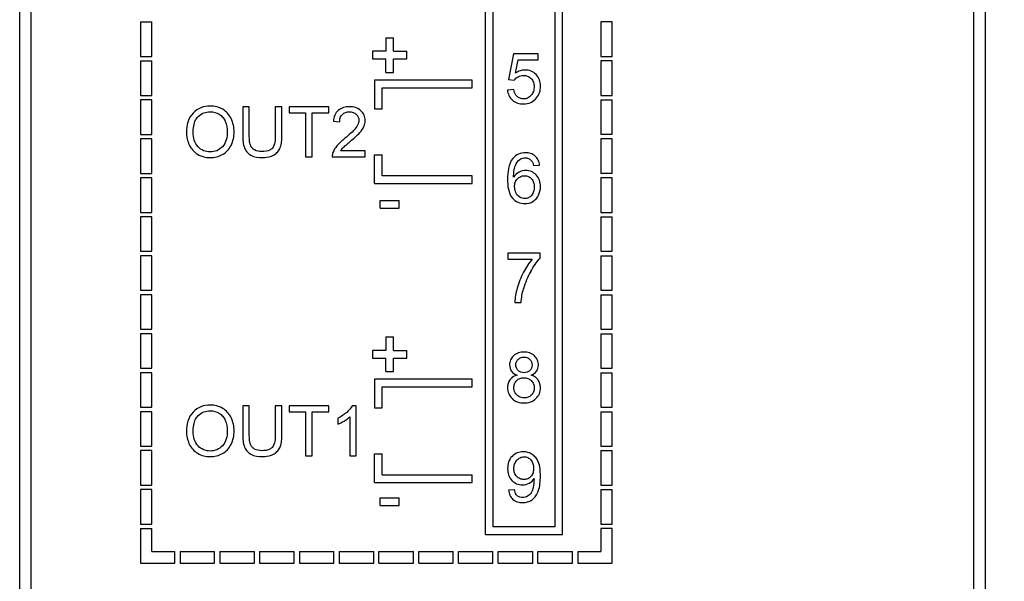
# Model space of a CAD drawing. Header units: millimetres. Extents: x 0 to 559, y 0 to 432.
# Tile 4 of 28: x 132 to 158, y 105 to 119. Entities that reach past the tile are written whole.
import ezdxf

# ---------------------------------------------------------------- set-up
doc = ezdxf.new("R2010")
doc.units = ezdxf.units.MM
doc.header["$LTSCALE"] = 2
doc.layers.add('DIMENSIONS', color=140, linetype='Continuous', lineweight=25)
doc.styles.add('SLDTEXTSTYLE0', font='TXT', dxfattribs={"width": 0.7})
doc.dimstyles.new('SLDDIMSTYLE1', dxfattribs={"dimtxt": 4.316016, "dimasz": 6.604, "dimexe": 0, "dimexo": 0.0625, "dimgap": 1.079004, "dimtad": 0, "dimtih": 1, "dimtoh": 1, "dimrnd": 1e-09, "dimzin": 12, "dimdsep": 46, "dimtxsty": 'SLDTEXTSTYLE0', "dimsah": 1, "dimcen": 0.09, "dimadec": 0, "dimazin": 3, "dimtfac": 1, "dimtofl": 0, "dimtmove": 0, "dimatfit": 3, "dimfxl": 0, "dimfrac": 2, "dimtolj": 1, "dimtzin": 12, "dimarcsym": 0})

# ---------------------------------------------------------------- blocks, each defined once
blk = doc.blocks.new('_D_1')
at = {"layer": 'DIMENSIONS'}
for p, q in [((159.013, 188.062), (179.913, 188.062)), ((173.563, 188.062), (173.563, 144.938)), ((167.15, 137.112), (165.701, 137.112)), ((165.701, 137.112), (165.701, 130.253)), ((179.976, 137.112), (181.425, 137.112)), ((181.425, 137.112), (181.425, 130.253)), ((165.701, 130.253), (167.15, 130.253)), ((181.425, 130.253), (179.976, 130.253)), ((173.563, 86.162), (173.563, 129.286)), ((156.163, 86.162), (179.913, 86.162))]:
    blk.add_line(p, q, dxfattribs=at)
for points in [[(173.563, 188.062), (172.547, 181.458), (174.579, 181.458)], [(173.563, 86.162), (174.579, 92.766), (172.547, 92.766)]]:
    blk.add_solid(points, dxfattribs=at)
at = {"layer": 'DIMENSIONS', "char_height": 4.2333, "attachment_point": 1, "style": 'SLDTEXTSTYLE0'}
for s, insert in [('101.9', (165.355, 143.535)), ('4.01', (167.15, 135.71))]:
    blk.add_mtext(s, dxfattribs=dict(at, insert=insert))

msp = doc.modelspace()

# ---------------------------------------------------------------- linework, layer by layer
for p, q in [((132.353, 95.063), (132.353, 185.066)), ((156.923, 95.063), (156.923, 185.066)), ((157.223, 95.313), (157.223, 184.816)), ((132.053, 96.079), (132.053, 182.59)), ((144.198, 105.813), (144.198, 129.613)), ((146.198, 105.813), (146.198, 129.613)), ((144.398, 106.013), (144.398, 129.413)), ((145.998, 129.413), (145.998, 106.013)), ((135.198, 119.18), (135.198, 118.28)), ((135.198, 119.18), (135.498, 119.18)), ((135.498, 118.28), (135.498, 119.18)), ((147.198, 119.18), (147.198, 118.28)), ((147.498, 119.18), (147.198, 119.18)), ((147.498, 118.28), (147.498, 119.18)), ((141.598, 118.763), (141.598, 118.413)), ((141.598, 118.763), (141.798, 118.763)), ((141.798, 118.413), (141.798, 118.763)), ((141.248, 118.413), (141.248, 118.213)), ((141.598, 118.413), (141.248, 118.413)), ((141.798, 118.413), (142.148, 118.413)), ((142.148, 118.213), (142.148, 118.413)), ((144.922, 118.346), (144.796, 117.678)), ((145.568, 118.346), (144.922, 118.346)), ((145.568, 118.193), (145.568, 118.346)), ((135.198, 118.28), (135.498, 118.28)), ((135.198, 118.163), (135.198, 117.263)), ((135.198, 118.163), (135.498, 118.163)), ((135.498, 117.263), (135.498, 118.163)), ((141.248, 118.213), (141.598, 118.213)), ((141.598, 117.863), (141.598, 118.213)), ((141.798, 117.863), (141.798, 118.213)), ((141.798, 118.213), (142.148, 118.213)), ((144.979, 117.844), (145.049, 118.193)), ((145.049, 118.193), (145.568, 118.193)), ((147.198, 118.28), (147.498, 118.28)), ((147.198, 118.163), (147.198, 117.263)), ((147.498, 118.163), (147.198, 118.163)), ((147.498, 117.263), (147.498, 118.163)), ((141.598, 117.863), (141.798, 117.863)), ((141.298, 117.663), (141.298, 116.913)), ((143.848, 117.663), (141.298, 117.663)), ((143.848, 117.463), (143.848, 117.663)), ((144.796, 117.678), (144.946, 117.658)), ((141.498, 116.913), (141.498, 117.463)), ((141.498, 117.463), (143.848, 117.463)), ((144.935, 117.418), (144.767, 117.404)), ((135.198, 117.263), (135.498, 117.263)), ((135.198, 117.147), (135.198, 116.247)), ((135.498, 117.147), (135.198, 117.147)), ((135.498, 116.247), (135.498, 117.147)), ((147.198, 117.263), (147.498, 117.263)), ((147.198, 117.147), (147.198, 116.247)), ((147.198, 117.147), (147.498, 117.147)), ((147.498, 116.247), (147.498, 117.147)), ((137.866, 116.963), (137.866, 116.212)), ((138.038, 116.963), (137.866, 116.963)), ((138.038, 116.213), (138.038, 116.963)), ((138.716, 116.963), (138.716, 116.213)), ((138.888, 116.963), (138.716, 116.963)), ((138.888, 116.212), (138.888, 116.963)), ((140.108, 116.963), (139.077, 116.963)), ((139.077, 116.963), (139.077, 116.81)), ((139.077, 116.81), (139.506, 116.81)), ((139.506, 116.81), (139.506, 115.663)), ((139.678, 116.81), (140.108, 116.81)), ((139.678, 115.663), (139.678, 116.81)), ((140.108, 116.81), (140.108, 116.963)), ((141.298, 116.913), (141.498, 116.913)), ((140.229, 116.593), (140.393, 116.576)), ((135.198, 116.247), (135.498, 116.247)), ((135.198, 116.13), (135.198, 115.23)), ((135.498, 116.13), (135.198, 116.13)), ((135.498, 115.23), (135.498, 116.13)), ((147.498, 116.247), (147.198, 116.247)), ((147.198, 116.13), (147.198, 115.23)), ((147.498, 116.13), (147.198, 116.13)), ((147.498, 115.23), (147.498, 116.13)), ((141.058, 115.817), (140.421, 115.817)), ((141.058, 115.663), (141.058, 115.817)), ((139.506, 115.663), (139.678, 115.663)), ((140.199, 115.663), (141.058, 115.663)), ((141.298, 114.963), (141.298, 115.713)), ((141.298, 115.713), (141.498, 115.713)), ((141.498, 115.163), (141.498, 115.713)), ((135.198, 115.23), (135.498, 115.23)), ((145.446, 115.433), (145.605, 115.445)), ((147.498, 115.23), (147.198, 115.23)), ((135.198, 115.113), (135.198, 114.213)), ((135.498, 115.113), (135.198, 115.113)), ((135.498, 114.213), (135.498, 115.113)), ((143.848, 115.163), (141.498, 115.163)), ((143.848, 114.963), (143.848, 115.163)), ((147.198, 115.113), (147.198, 114.213)), ((147.498, 115.113), (147.198, 115.113)), ((147.498, 114.213), (147.498, 115.113)), ((141.298, 114.963), (143.848, 114.963)), ((141.448, 114.319), (141.448, 114.519)), ((141.448, 114.519), (141.948, 114.519)), ((141.948, 114.319), (141.948, 114.519)), ((135.198, 114.213), (135.498, 114.213)), ((141.448, 114.319), (141.948, 114.319)), ((147.198, 114.213), (147.498, 114.213)), ((135.498, 114.097), (135.198, 114.097)), ((135.198, 114.097), (135.198, 113.197)), ((135.498, 113.197), (135.498, 114.097)), ((147.198, 114.097), (147.198, 113.197)), ((147.198, 114.097), (147.498, 114.097)), ((147.498, 113.197), (147.498, 114.097)), ((135.198, 113.197), (135.498, 113.197)), ((147.198, 113.197), (147.498, 113.197)), ((135.198, 113.08), (135.198, 112.18)), ((135.498, 113.08), (135.198, 113.08)), ((135.498, 112.18), (135.498, 113.08)), ((144.778, 113.147), (144.778, 112.993)), ((145.619, 113.147), (144.778, 113.147)), ((144.778, 112.993), (145.414, 112.993)), ((145.619, 113.022), (145.619, 113.147)), ((147.198, 113.08), (147.198, 112.18)), ((147.198, 113.08), (147.498, 113.08)), ((147.498, 112.18), (147.498, 113.08)), ((135.198, 112.18), (135.498, 112.18)), ((147.198, 112.18), (147.498, 112.18)), ((135.198, 112.063), (135.198, 111.163)), ((135.498, 112.063), (135.198, 112.063)), ((135.498, 111.163), (135.498, 112.063)), ((147.198, 112.063), (147.198, 111.163)), ((147.198, 112.063), (147.498, 112.063)), ((147.498, 111.163), (147.498, 112.063)), ((144.959, 111.863), (145.124, 111.863)), ((135.198, 111.163), (135.498, 111.163)), ((147.198, 111.163), (147.498, 111.163)), ((135.198, 111.047), (135.198, 110.147)), ((135.498, 111.047), (135.198, 111.047)), ((135.498, 110.147), (135.498, 111.047)), ((141.598, 110.963), (141.598, 110.613)), ((141.598, 110.963), (141.798, 110.963)), ((141.798, 110.613), (141.798, 110.963)), ((147.198, 111.047), (147.498, 111.047)), ((147.198, 111.047), (147.198, 110.147)), ((147.498, 110.147), (147.498, 111.047)), ((141.598, 110.613), (141.248, 110.613)), ((141.248, 110.613), (141.248, 110.413)), ((141.798, 110.613), (142.148, 110.613)), ((142.148, 110.413), (142.148, 110.613)), ((141.248, 110.413), (141.598, 110.413)), ((141.598, 110.063), (141.598, 110.413)), ((141.798, 110.413), (142.148, 110.413)), ((141.798, 110.063), (141.798, 110.413)), ((135.198, 110.147), (135.498, 110.147)), ((147.198, 110.147), (147.498, 110.147)), ((135.498, 110.03), (135.198, 110.03)), ((135.198, 110.03), (135.198, 109.13)), ((135.498, 109.13), (135.498, 110.03)), ((141.298, 109.863), (141.298, 109.113)), ((143.848, 109.863), (141.298, 109.863)), ((141.598, 110.063), (141.798, 110.063)), ((143.848, 109.663), (143.848, 109.863)), ((147.198, 110.03), (147.198, 109.13)), ((147.198, 110.03), (147.498, 110.03)), ((147.498, 109.13), (147.498, 110.03)), ((141.498, 109.113), (141.498, 109.663)), ((141.498, 109.663), (143.848, 109.663)), ((135.198, 109.13), (135.498, 109.13)), ((137.866, 109.163), (137.866, 108.412)), ((138.038, 109.163), (137.866, 109.163)), ((138.038, 108.413), (138.038, 109.163)), ((138.716, 109.163), (138.716, 108.413)), ((138.888, 109.163), (138.716, 109.163)), ((138.888, 108.412), (138.888, 109.163)), ((140.108, 109.163), (139.077, 109.163)), ((139.077, 109.163), (139.077, 109.01)), ((140.108, 109.01), (140.108, 109.163)), ((140.821, 109.169), (140.718, 109.169)), ((140.821, 107.863), (140.821, 109.169)), ((141.298, 109.113), (141.498, 109.113)), ((147.198, 109.13), (147.498, 109.13)), ((135.498, 109.013), (135.198, 109.013)), ((135.198, 109.013), (135.198, 108.113)), ((135.498, 108.113), (135.498, 109.013)), ((139.077, 109.01), (139.506, 109.01)), ((139.506, 109.01), (139.506, 107.863)), ((139.678, 107.863), (139.678, 109.01)), ((139.678, 109.01), (140.108, 109.01)), ((140.342, 108.842), (140.342, 108.688)), ((140.661, 108.881), (140.661, 107.863)), ((147.198, 109.013), (147.498, 109.013)), ((147.198, 109.013), (147.198, 108.113)), ((147.498, 108.113), (147.498, 109.013)), ((135.198, 108.113), (135.498, 108.113)), ((147.198, 108.113), (147.498, 108.113)), ((135.198, 107.997), (135.198, 107.097)), ((135.498, 107.997), (135.198, 107.997)), ((135.498, 107.097), (135.498, 107.997)), ((139.506, 107.863), (139.678, 107.863)), ((140.661, 107.863), (140.821, 107.863)), ((141.298, 107.163), (141.298, 107.913)), ((141.298, 107.913), (141.498, 107.913)), ((141.498, 107.363), (141.498, 107.913)), ((147.198, 107.997), (147.198, 107.097)), ((147.198, 107.997), (147.498, 107.997)), ((147.498, 107.097), (147.498, 107.997)), ((141.498, 107.363), (143.848, 107.363)), ((143.848, 107.163), (143.848, 107.363)), ((145.466, 107.275), (145.467, 107.243)), ((135.198, 107.097), (135.498, 107.097)), ((141.298, 107.163), (143.848, 107.163)), ((147.198, 107.097), (147.498, 107.097)), ((135.198, 106.98), (135.198, 106.08)), ((135.498, 106.98), (135.198, 106.98)), ((135.498, 106.08), (135.498, 106.98)), ((141.448, 106.563), (141.448, 106.763)), ((141.448, 106.763), (141.948, 106.763)), ((141.948, 106.563), (141.948, 106.763)), ((144.948, 106.978), (144.795, 106.964)), ((147.198, 106.98), (147.198, 106.08)), ((147.198, 106.98), (147.498, 106.98)), ((147.498, 106.08), (147.498, 106.98)), ((141.448, 106.563), (141.948, 106.563)), ((135.198, 106.08), (135.498, 106.08)), ((145.998, 106.013), (144.398, 106.013)), ((147.198, 106.08), (147.498, 106.08)), ((135.198, 105.963), (135.198, 105.063)), ((135.198, 105.963), (135.498, 105.963)), ((135.498, 105.363), (135.498, 105.963)), ((144.198, 105.813), (146.198, 105.813)), ((147.198, 105.963), (147.198, 105.363)), ((147.498, 105.963), (147.198, 105.963)), ((147.498, 105.063), (147.498, 105.963)), ((135.498, 105.363), (136.098, 105.363)), ((136.098, 105.063), (136.098, 105.363)), ((136.235, 105.363), (136.235, 105.063)), ((136.235, 105.363), (137.135, 105.363)), ((137.135, 105.063), (137.135, 105.363)), ((137.271, 105.363), (137.271, 105.063)), ((137.271, 105.363), (138.171, 105.363)), ((138.171, 105.063), (138.171, 105.363)), ((138.308, 105.363), (138.308, 105.063)), ((138.308, 105.363), (139.208, 105.363)), ((139.208, 105.063), (139.208, 105.363)), ((139.344, 105.363), (139.344, 105.063)), ((139.344, 105.363), (140.244, 105.363)), ((140.244, 105.063), (140.244, 105.363)), ((140.38, 105.363), (140.38, 105.063)), ((140.38, 105.363), (141.28, 105.363)), ((141.28, 105.063), (141.28, 105.363)), ((141.417, 105.063), (141.417, 105.363)), ((141.417, 105.363), (142.317, 105.363)), ((142.317, 105.063), (142.317, 105.363)), ((142.453, 105.063), (142.453, 105.363)), ((142.453, 105.363), (143.353, 105.363)), ((143.353, 105.063), (143.353, 105.363)), ((143.489, 105.063), (143.489, 105.363)), ((143.489, 105.363), (144.389, 105.363)), ((144.389, 105.063), (144.389, 105.363)), ((144.526, 105.063), (144.526, 105.363)), ((144.526, 105.363), (145.426, 105.363)), ((145.426, 105.063), (145.426, 105.363)), ((145.562, 105.063), (145.562, 105.363)), ((145.562, 105.363), (146.462, 105.363)), ((146.462, 105.063), (146.462, 105.363)), ((146.598, 105.363), (146.598, 105.063)), ((146.598, 105.363), (147.198, 105.363)), ((135.198, 105.063), (136.098, 105.063)), ((136.235, 105.063), (137.135, 105.063)), ((137.271, 105.063), (138.171, 105.063)), ((138.308, 105.063), (139.208, 105.063)), ((139.344, 105.063), (140.244, 105.063)), ((140.38, 105.063), (141.28, 105.063)), ((141.417, 105.063), (142.317, 105.063)), ((142.453, 105.063), (143.353, 105.063)), ((143.489, 105.063), (144.389, 105.063)), ((144.526, 105.063), (145.426, 105.063)), ((145.562, 105.063), (146.462, 105.063)), ((146.598, 105.063), (147.498, 105.063))]:
    msp.add_line(p, q)
for centre, radius, start, end in [((137.508, 116.206), 1.38, 356.3016, 358.799), ((137.268, 116.212), 1.621, 358.7679, 0.0115), ((147.251, 111.62), 2.152, 150.7719, 163.7976), ((137.508, 108.406), 1.38, 356.3016, 358.799), ((137.268, 108.412), 1.621, 358.7679, 0.0115), ((144.66, 107.243), 0.807, 346.0114, 359.9951)]:
    msp.add_arc(centre, radius, start, end)
for points, knots in [([(145.225, 117.925), (145.181, 117.925), (145.093, 117.91), (145.015, 117.869), (144.979, 117.844)], [0, 0, 0, 0, 0.499706, 1, 1, 1, 1]), ([(145.512, 117.807), (145.475, 117.845), (145.385, 117.907), (145.278, 117.925), (145.225, 117.925)], [0, 0, 0, 0, 0.499912, 1, 1, 1, 1]), ([(145.629, 117.504), (145.629, 117.559), (145.613, 117.672), (145.551, 117.768), (145.512, 117.807)], [0, 0, 0, 0, 0.500499, 1, 1, 1, 1]), ([(145.182, 117.784), (145.219, 117.784), (145.294, 117.774), (145.357, 117.731), (145.383, 117.705)], [0, 0, 0, 0, 0.50053, 1, 1, 1, 1]), ([(145.383, 117.705), (145.41, 117.677), (145.451, 117.608), (145.46, 117.529), (145.46, 117.49)], [0, 0, 0, 0, 0.499088, 1, 1, 1, 1]), ([(144.767, 117.404), (144.772, 117.354), (144.796, 117.255), (144.858, 117.173), (144.895, 117.14)], [0, 0, 0, 0, 0.500441, 1, 1, 1, 1]), ([(145.021, 117.234), (145.008, 117.245), (144.963, 117.298), (144.943, 117.367), (144.935, 117.418)], [0, 0, 0, 0, 0.251291, 1, 1, 1, 1]), ([(145.46, 117.49), (145.46, 117.448), (145.45, 117.365), (145.408, 117.29), (145.38, 117.259)], [0, 0, 0, 0, 0.500813, 1, 1, 1, 1]), ([(145.527, 117.199), (145.561, 117.241), (145.614, 117.34), (145.629, 117.45), (145.629, 117.504)], [0, 0, 0, 0, 0.49977, 1, 1, 1, 1]), ([(144.895, 117.14), (144.934, 117.106), (145.028, 117.054), (145.133, 117.041), (145.185, 117.041)], [0, 0, 0, 0, 0.499305, 1, 1, 1, 1]), ([(145.185, 117.173), (145.155, 117.173), (145.095, 117.182), (145.043, 117.214), (145.021, 117.234)], [0, 0, 0, 0, 0.500207, 1, 1, 1, 1]), ([(145.38, 117.259), (145.356, 117.232), (145.296, 117.186), (145.222, 117.173), (145.185, 117.173)], [0, 0, 0, 0, 0.500088, 1, 1, 1, 1]), ([(145.185, 117.041), (145.25, 117.041), (145.382, 117.063), (145.487, 117.148), (145.527, 117.199)], [0, 0, 0, 0, 0.500466, 1, 1, 1, 1]), ([(136.572, 116.803), (136.51, 116.737), (136.418, 116.571), (136.398, 116.388), (136.398, 116.297)], [0, 0, 0, 0, 0.498953, 1, 1, 1, 1]), ([(137.021, 116.986), (136.938, 116.986), (136.77, 116.961), (136.629, 116.863), (136.572, 116.803)], [0, 0, 0, 0, 0.50045, 1, 1, 1, 1]), ([(136.707, 116.712), (136.749, 116.752), (136.847, 116.818), (136.964, 116.838), (137.022, 116.838)], [0, 0, 0, 0, 0.500011, 1, 1, 1, 1]), ([(137.345, 116.9), (137.297, 116.929), (137.191, 116.973), (137.077, 116.986), (137.021, 116.986)], [0, 0, 0, 0, 0.499889, 1, 1, 1, 1]), ([(137.253, 116.773), (137.288, 116.751), (137.351, 116.697), (137.394, 116.626), (137.41, 116.589)], [0, 0, 0, 0, 0.499858, 1, 1, 1, 1]), ([(137.565, 116.66), (137.541, 116.709), (137.479, 116.802), (137.392, 116.872), (137.345, 116.9)], [0, 0, 0, 0, 0.500045, 1, 1, 1, 1]), ([(140.356, 116.872), (140.317, 116.838), (140.255, 116.749), (140.234, 116.645), (140.229, 116.593)], [0, 0, 0, 0, 0.499021, 1, 1, 1, 1]), ([(140.651, 116.969), (140.599, 116.969), (140.492, 116.957), (140.396, 116.907), (140.356, 116.872)], [0, 0, 0, 0, 0.500877, 1, 1, 1, 1]), ([(140.463, 116.767), (140.487, 116.791), (140.546, 116.828), (140.614, 116.837), (140.648, 116.837)], [0, 0, 0, 0, 0.499226, 1, 1, 1, 1]), ([(140.648, 116.837), (140.68, 116.837), (140.745, 116.828), (140.801, 116.793), (140.824, 116.771)], [0, 0, 0, 0, 0.500595, 1, 1, 1, 1]), ([(140.948, 116.865), (140.909, 116.902), (140.813, 116.956), (140.705, 116.969), (140.651, 116.969)], [0, 0, 0, 0, 0.499069, 1, 1, 1, 1]), ([(140.824, 116.771), (140.846, 116.751), (140.882, 116.701), (140.893, 116.641), (140.893, 116.611)], [0, 0, 0, 0, 0.500031, 1, 1, 1, 1]), ([(141.057, 116.608), (141.057, 116.655), (141.04, 116.752), (140.982, 116.832), (140.948, 116.865)], [0, 0, 0, 0, 0.500095, 1, 1, 1, 1]), ([(136.576, 116.294), (136.576, 116.35), (136.583, 116.463), (136.624, 116.609), (136.68, 116.687), (136.707, 116.712)], [0, 0, 0, 0, 0.37538, 0.749992, 1, 1, 1, 1]), ([(140.393, 116.576), (140.393, 116.611), (140.402, 116.681), (140.439, 116.743), (140.463, 116.767)], [0, 0, 0, 0, 0.500952, 1, 1, 1, 1]), ([(140.893, 116.611), (140.893, 116.594), (140.884, 116.524), (140.849, 116.461), (140.818, 116.419)], [0, 0, 0, 0, 0.251099, 1, 1, 1, 1]), ([(136.702, 115.923), (136.657, 115.972), (136.59, 116.093), (136.576, 116.227), (136.576, 116.294)], [0, 0, 0, 0, 0.49899, 1, 1, 1, 1]), ([(137.464, 116.313), (137.464, 116.243), (137.451, 116.104), (137.385, 115.976), (137.339, 115.925)], [0, 0, 0, 0, 0.501194, 1, 1, 1, 1]), ([(140.818, 116.419), (140.779, 116.366), (140.683, 116.272), (140.583, 116.186), (140.532, 116.144)], [0, 0, 0, 0, 0.499745, 1, 1, 1, 1]), ([(140.673, 116.067), (140.715, 116.103), (140.8, 116.177), (140.881, 116.254), (140.919, 116.295)], [0, 0, 0, 0, 0.500071, 1, 1, 1, 1]), ([(137.866, 116.212), (137.866, 116.157), (137.871, 116.047), (137.894, 115.937), (137.915, 115.886)], [0, 0, 0, 0, 0.500476, 1, 1, 1, 1]), ([(138.069, 115.963), (138.053, 116.002), (138.041, 116.087), (138.038, 116.171), (138.038, 116.213)], [0, 0, 0, 0, 0.499408, 1, 1, 1, 1]), ([(138.716, 116.213), (138.716, 116.155), (138.71, 116.042), (138.675, 115.924), (138.636, 115.882)], [0, 0, 0, 0, 0.502495, 1, 1, 1, 1]), ([(138.844, 115.901), (138.863, 115.95), (138.877, 116.023), (138.884, 116.096), (138.886, 116.117)], [0, 0, 0, 0, 0.4996041, 0.6978169, 0.6978169, 0.6978169, 0.6978169]), ([(140.488, 115.903), (140.516, 115.933), (140.579, 115.987), (140.641, 116.04), (140.673, 116.067)], [0, 0, 0, 0, 0.499944, 1, 1, 1, 1]), ([(136.473, 115.972), (136.497, 115.922), (136.558, 115.829), (136.645, 115.758), (136.692, 115.729)], [0, 0, 0, 0, 0.500031, 1, 1, 1, 1]), ([(137.019, 115.788), (136.96, 115.788), (136.84, 115.808), (136.742, 115.88), (136.702, 115.923)], [0, 0, 0, 0, 0.500212, 1, 1, 1, 1]), ([(137.339, 115.925), (137.299, 115.881), (137.199, 115.808), (137.078, 115.788), (137.019, 115.788)], [0, 0, 0, 0, 0.499736, 1, 1, 1, 1]), ([(137.336, 115.721), (137.384, 115.748), (137.474, 115.816), (137.537, 115.909), (137.562, 115.958)], [0, 0, 0, 0, 0.499854, 1, 1, 1, 1]), ([(137.915, 115.886), (137.931, 115.847), (137.976, 115.775), (138.045, 115.724), (138.081, 115.704)], [0, 0, 0, 0, 0.499922, 1, 1, 1, 1]), ([(138.177, 115.84), (138.153, 115.853), (138.108, 115.888), (138.079, 115.937), (138.069, 115.963)], [0, 0, 0, 0, 0.499971, 1, 1, 1, 1]), ([(138.636, 115.882), (138.619, 115.865), (138.539, 115.807), (138.437, 115.796), (138.365, 115.796)], [0, 0, 0, 0, 0.251335, 1, 1, 1, 1]), ([(138.684, 115.713), (138.719, 115.735), (138.785, 115.789), (138.829, 115.862), (138.844, 115.901)], [0, 0, 0, 0, 0.500245, 1, 1, 1, 1]), ([(145.236, 115.769), (145.174, 115.769), (145.048, 115.748), (144.947, 115.668), (144.908, 115.62)], [0, 0, 0, 0, 0.500449, 1, 1, 1, 1]), ([(145.486, 115.682), (145.453, 115.712), (145.372, 115.757), (145.281, 115.769), (145.236, 115.769)], [0, 0, 0, 0, 0.499443, 1, 1, 1, 1]), ([(136.692, 115.729), (136.74, 115.7), (136.848, 115.654), (136.963, 115.641), (137.02, 115.641)], [0, 0, 0, 0, 0.49981, 1, 1, 1, 1]), ([(138.38, 115.641), (138.459, 115.641), (138.566, 115.653), (138.661, 115.699), (138.684, 115.713)], [0, 0, 0, 0, 0.749158, 1, 1, 1, 1]), ([(144.908, 115.62), (144.848, 115.546), (144.781, 115.358), (144.769, 115.168), (144.769, 115.072)], [0, 0, 0, 0, 0.498354, 1, 1, 1, 1]), ([(145.226, 115.638), (145.255, 115.638), (145.316, 115.627), (145.365, 115.59), (145.385, 115.569)], [0, 0, 0, 0, 0.500009, 1, 1, 1, 1]), ([(145.385, 115.569), (145.402, 115.55), (145.431, 115.508), (145.444, 115.458), (145.446, 115.433)], [0, 0, 0, 0, 0.500051, 1, 1, 1, 1]), ([(145.605, 115.445), (145.599, 115.49), (145.576, 115.579), (145.52, 115.653), (145.486, 115.682)], [0, 0, 0, 0, 0.500628, 1, 1, 1, 1]), ([(144.928, 115.134), (144.928, 115.185), (144.933, 115.286), (144.954, 115.387), (144.973, 115.435)], [0, 0, 0, 0, 0.500464, 1, 1, 1, 1]), ([(145.515, 115.189), (145.48, 115.225), (145.397, 115.288), (145.294, 115.307), (145.244, 115.307)], [0, 0, 0, 0, 0.500128, 1, 1, 1, 1]), ([(144.769, 115.072), (144.769, 114.987), (144.779, 114.819), (144.84, 114.651), (144.895, 114.587)], [0, 0, 0, 0, 0.501859, 1, 1, 1, 1]), ([(144.953, 114.885), (144.953, 114.922), (144.962, 114.996), (145.002, 115.062), (145.028, 115.088)], [0, 0, 0, 0, 0.500704, 1, 1, 1, 1]), ([(145.028, 115.088), (145.052, 115.112), (145.109, 115.153), (145.178, 115.166), (145.212, 115.166)], [0, 0, 0, 0, 0.500019, 1, 1, 1, 1]), ([(145.212, 115.166), (145.245, 115.166), (145.314, 115.154), (145.37, 115.112), (145.393, 115.088)], [0, 0, 0, 0, 0.500088, 1, 1, 1, 1]), ([(145.393, 115.088), (145.418, 115.06), (145.456, 114.991), (145.464, 114.914), (145.464, 114.876)], [0, 0, 0, 0, 0.498985, 1, 1, 1, 1]), ([(145.628, 114.886), (145.628, 114.941), (145.613, 115.052), (145.553, 115.149), (145.515, 115.189)], [0, 0, 0, 0, 0.500563, 1, 1, 1, 1]), ([(145.464, 114.876), (145.464, 114.836), (145.456, 114.756), (145.418, 114.684), (145.392, 114.654)], [0, 0, 0, 0, 0.500935, 1, 1, 1, 1]), ([(144.895, 114.587), (144.935, 114.541), (145.035, 114.463), (145.16, 114.441), (145.221, 114.441)], [0, 0, 0, 0, 0.499776, 1, 1, 1, 1]), ([(145.392, 114.654), (145.37, 114.63), (145.318, 114.586), (145.251, 114.573), (145.218, 114.573)], [0, 0, 0, 0, 0.500415, 1, 1, 1, 1]), ([(144.924, 110.472), (144.892, 110.442), (144.838, 110.368), (144.822, 110.278), (144.822, 110.234)], [0, 0, 0, 0, 0.499956, 1, 1, 1, 1]), ([(145.196, 110.569), (145.147, 110.569), (145.048, 110.557), (144.96, 110.506), (144.924, 110.472)], [0, 0, 0, 0, 0.500806, 1, 1, 1, 1]), ([(144.986, 110.239), (144.986, 110.265), (144.995, 110.318), (145.027, 110.361), (145.046, 110.379)], [0, 0, 0, 0, 0.499907, 1, 1, 1, 1]), ([(145.046, 110.379), (145.066, 110.398), (145.114, 110.429), (145.17, 110.438), (145.198, 110.438)], [0, 0, 0, 0, 0.499605, 1, 1, 1, 1]), ([(145.47, 110.469), (145.434, 110.503), (145.346, 110.556), (145.245, 110.569), (145.196, 110.569)], [0, 0, 0, 0, 0.499304, 1, 1, 1, 1]), ([(145.198, 110.438), (145.225, 110.438), (145.281, 110.429), (145.329, 110.397), (145.348, 110.377)], [0, 0, 0, 0, 0.500161, 1, 1, 1, 1]), ([(145.348, 110.377), (145.368, 110.358), (145.4, 110.312), (145.409, 110.257), (145.409, 110.23)], [0, 0, 0, 0, 0.499898, 1, 1, 1, 1]), ([(145.574, 110.229), (145.574, 110.274), (145.557, 110.365), (145.502, 110.439), (145.47, 110.469)], [0, 0, 0, 0, 0.499957, 1, 1, 1, 1]), ([(145.045, 110.088), (145.025, 110.107), (144.993, 110.155), (144.986, 110.211), (144.986, 110.239)], [0, 0, 0, 0, 0.49949, 1, 1, 1, 1]), ([(145.409, 110.23), (145.409, 110.204), (145.4, 110.15), (145.369, 110.106), (145.35, 110.087)], [0, 0, 0, 0, 0.499978, 1, 1, 1, 1]), ([(144.834, 109.851), (144.812, 109.821), (144.778, 109.752), (144.77, 109.677), (144.77, 109.639)], [0, 0, 0, 0, 0.49948, 1, 1, 1, 1]), ([(145.018, 109.968), (144.982, 109.959), (144.912, 109.931), (144.856, 109.881), (144.834, 109.851)], [0, 0, 0, 0, 0.500492, 1, 1, 1, 1]), ([(145.008, 109.825), (145.032, 109.849), (145.091, 109.889), (145.161, 109.899), (145.195, 109.899)], [0, 0, 0, 0, 0.499682, 1, 1, 1, 1]), ([(145.199, 110.03), (145.171, 110.03), (145.114, 110.037), (145.065, 110.068), (145.045, 110.088)], [0, 0, 0, 0, 0.500656, 1, 1, 1, 1]), ([(145.195, 109.899), (145.23, 109.899), (145.301, 109.888), (145.361, 109.848), (145.386, 109.824)], [0, 0, 0, 0, 0.500225, 1, 1, 1, 1]), ([(145.35, 110.087), (145.331, 110.068), (145.283, 110.037), (145.227, 110.03), (145.199, 110.03)], [0, 0, 0, 0, 0.499387, 1, 1, 1, 1]), ([(145.564, 109.842), (145.542, 109.873), (145.486, 109.925), (145.417, 109.957), (145.382, 109.968)], [0, 0, 0, 0, 0.499509, 1, 1, 1, 1]), ([(145.627, 109.635), (145.627, 109.672), (145.618, 109.745), (145.585, 109.813), (145.564, 109.842)], [0, 0, 0, 0, 0.500271, 1, 1, 1, 1]), ([(144.77, 109.639), (144.77, 109.587), (144.788, 109.48), (144.85, 109.391), (144.888, 109.355)], [0, 0, 0, 0, 0.500185, 1, 1, 1, 1]), ([(144.934, 109.639), (144.934, 109.673), (144.944, 109.742), (144.984, 109.801), (145.008, 109.825)], [0, 0, 0, 0, 0.500365, 1, 1, 1, 1]), ([(145.386, 109.824), (145.411, 109.799), (145.452, 109.739), (145.464, 109.668), (145.464, 109.633)], [0, 0, 0, 0, 0.499694, 1, 1, 1, 1]), ([(145.464, 109.633), (145.464, 109.599), (145.453, 109.529), (145.414, 109.47), (145.389, 109.446)], [0, 0, 0, 0, 0.500407, 1, 1, 1, 1]), ([(145.509, 109.355), (145.546, 109.391), (145.609, 109.478), (145.627, 109.583), (145.627, 109.635)], [0, 0, 0, 0, 0.499923, 1, 1, 1, 1]), ([(144.888, 109.355), (144.928, 109.315), (145.028, 109.255), (145.142, 109.241), (145.198, 109.241)], [0, 0, 0, 0, 0.499212, 1, 1, 1, 1]), ([(145.198, 109.241), (145.255, 109.241), (145.369, 109.255), (145.468, 109.316), (145.509, 109.355)], [0, 0, 0, 0, 0.500734, 1, 1, 1, 1]), ([(145.389, 109.446), (145.365, 109.422), (145.305, 109.382), (145.235, 109.373), (145.2, 109.373)], [0, 0, 0, 0, 0.499545, 1, 1, 1, 1]), ([(137.021, 109.186), (136.938, 109.186), (136.77, 109.161), (136.629, 109.063), (136.572, 109.003)], [0, 0, 0, 0, 0.50045, 1, 1, 1, 1]), ([(137.345, 109.1), (137.297, 109.129), (137.191, 109.173), (137.077, 109.186), (137.021, 109.186)], [0, 0, 0, 0, 0.499889, 1, 1, 1, 1]), ([(137.565, 108.86), (137.541, 108.909), (137.479, 109.002), (137.392, 109.072), (137.345, 109.1)], [0, 0, 0, 0, 0.500045, 1, 1, 1, 1]), ([(136.572, 109.003), (136.51, 108.937), (136.418, 108.771), (136.398, 108.588), (136.398, 108.497)], [0, 0, 0, 0, 0.498953, 1, 1, 1, 1]), ([(136.576, 108.494), (136.576, 108.55), (136.583, 108.663), (136.624, 108.809), (136.68, 108.887), (136.707, 108.912)], [0, 0, 0, 0, 0.37538, 0.749992, 1, 1, 1, 1]), ([(136.707, 108.912), (136.749, 108.952), (136.847, 109.018), (136.964, 109.038), (137.022, 109.038)], [0, 0, 0, 0, 0.500011, 1, 1, 1, 1]), ([(137.253, 108.973), (137.288, 108.951), (137.351, 108.897), (137.394, 108.826), (137.41, 108.789)], [0, 0, 0, 0, 0.499858, 1, 1, 1, 1]), ([(136.702, 108.123), (136.657, 108.172), (136.59, 108.293), (136.576, 108.427), (136.576, 108.494)], [0, 0, 0, 0, 0.49899, 1, 1, 1, 1]), ([(137.464, 108.513), (137.464, 108.443), (137.451, 108.304), (137.385, 108.176), (137.339, 108.125)], [0, 0, 0, 0, 0.501194, 1, 1, 1, 1]), ([(137.866, 108.412), (137.866, 108.357), (137.871, 108.247), (137.894, 108.137), (137.915, 108.086)], [0, 0, 0, 0, 0.500476, 1, 1, 1, 1]), ([(138.069, 108.163), (138.053, 108.202), (138.041, 108.287), (138.038, 108.371), (138.038, 108.413)], [0, 0, 0, 0, 0.499408, 1, 1, 1, 1]), ([(138.716, 108.413), (138.716, 108.355), (138.71, 108.242), (138.675, 108.124), (138.636, 108.082)], [0, 0, 0, 0, 0.502495, 1, 1, 1, 1]), ([(138.844, 108.101), (138.863, 108.15), (138.877, 108.223), (138.884, 108.296), (138.886, 108.317)], [0, 0, 0, 0, 0.4996041, 0.6978169, 0.6978169, 0.6978169, 0.6978169]), ([(136.473, 108.172), (136.497, 108.122), (136.558, 108.029), (136.645, 107.958), (136.692, 107.929)], [0, 0, 0, 0, 0.500031, 1, 1, 1, 1]), ([(137.019, 107.988), (136.96, 107.988), (136.84, 108.008), (136.742, 108.08), (136.702, 108.123)], [0, 0, 0, 0, 0.500212, 1, 1, 1, 1]), ([(137.339, 108.125), (137.299, 108.081), (137.199, 108.008), (137.078, 107.988), (137.019, 107.988)], [0, 0, 0, 0, 0.499736, 1, 1, 1, 1]), ([(137.336, 107.921), (137.384, 107.948), (137.474, 108.016), (137.537, 108.109), (137.562, 108.158)], [0, 0, 0, 0, 0.499854, 1, 1, 1, 1]), ([(137.915, 108.086), (137.931, 108.047), (137.976, 107.975), (138.045, 107.924), (138.081, 107.904)], [0, 0, 0, 0, 0.499922, 1, 1, 1, 1]), ([(138.177, 108.04), (138.153, 108.053), (138.108, 108.088), (138.079, 108.137), (138.069, 108.163)], [0, 0, 0, 0, 0.499971, 1, 1, 1, 1]), ([(138.636, 108.082), (138.619, 108.065), (138.539, 108.007), (138.437, 107.996), (138.365, 107.996)], [0, 0, 0, 0, 0.251335, 1, 1, 1, 1]), ([(138.684, 107.913), (138.719, 107.935), (138.785, 107.989), (138.829, 108.062), (138.844, 108.101)], [0, 0, 0, 0, 0.500245, 1, 1, 1, 1]), ([(136.692, 107.929), (136.74, 107.9), (136.848, 107.854), (136.963, 107.841), (137.02, 107.841)], [0, 0, 0, 0, 0.49981, 1, 1, 1, 1]), ([(138.38, 107.841), (138.459, 107.841), (138.566, 107.853), (138.661, 107.899), (138.684, 107.913)], [0, 0, 0, 0, 0.749158, 1, 1, 1, 1]), ([(144.887, 107.848), (144.847, 107.807), (144.785, 107.704), (144.771, 107.587), (144.771, 107.53)], [0, 0, 0, 0, 0.499232, 1, 1, 1, 1]), ([(145.18, 107.969), (145.126, 107.969), (145.016, 107.951), (144.925, 107.887), (144.887, 107.848)], [0, 0, 0, 0, 0.500188, 1, 1, 1, 1]), ([(145.014, 107.75), (145.037, 107.776), (145.093, 107.821), (145.164, 107.837), (145.199, 107.837)], [0, 0, 0, 0, 0.500524, 1, 1, 1, 1]), ([(145.411, 107.9), (145.377, 107.922), (145.302, 107.958), (145.22, 107.969), (145.18, 107.969)], [0, 0, 0, 0, 0.49999, 1, 1, 1, 1]), ([(145.199, 107.837), (145.232, 107.837), (145.299, 107.823), (145.352, 107.78), (145.375, 107.756)], [0, 0, 0, 0, 0.499623, 1, 1, 1, 1]), ([(145.571, 107.705), (145.554, 107.744), (145.511, 107.819), (145.447, 107.877), (145.411, 107.9)], [0, 0, 0, 0, 0.500214, 1, 1, 1, 1]), ([(144.935, 107.524), (144.935, 107.565), (144.945, 107.647), (144.987, 107.72), (145.014, 107.75)], [0, 0, 0, 0, 0.500672, 1, 1, 1, 1]), ([(145.375, 107.756), (145.401, 107.727), (145.44, 107.656), (145.449, 107.577), (145.449, 107.538)], [0, 0, 0, 0, 0.499116, 1, 1, 1, 1]), ([(145.449, 107.538), (145.449, 107.499), (145.441, 107.421), (145.403, 107.35), (145.377, 107.322)], [0, 0, 0, 0, 0.501122, 1, 1, 1, 1]), ([(145.626, 107.34), (145.626, 107.402), (145.62, 107.525), (145.595, 107.649), (145.571, 107.705)], [0, 0, 0, 0, 0.50055, 1, 1, 1, 1]), ([(144.771, 107.53), (144.771, 107.474), (144.785, 107.361), (144.844, 107.261), (144.883, 107.221)], [0, 0, 0, 0, 0.500736, 1, 1, 1, 1]), ([(145.01, 107.322), (144.984, 107.349), (144.945, 107.414), (144.935, 107.488), (144.935, 107.524)], [0, 0, 0, 0, 0.499317, 1, 1, 1, 1]), ([(145.195, 107.245), (145.161, 107.245), (145.091, 107.257), (145.033, 107.298), (145.01, 107.322)], [0, 0, 0, 0, 0.500162, 1, 1, 1, 1]), ([(145.377, 107.322), (145.354, 107.298), (145.297, 107.256), (145.229, 107.245), (145.195, 107.245)], [0, 0, 0, 0, 0.499776, 1, 1, 1, 1]), ([(145.571, 106.943), (145.594, 107.006), (145.62, 107.139), (145.626, 107.273), (145.626, 107.34)], [0, 0, 0, 0, 0.499658, 1, 1, 1, 1]), ([(144.883, 107.221), (144.918, 107.185), (145.002, 107.122), (145.105, 107.104), (145.156, 107.104)], [0, 0, 0, 0, 0.500011, 1, 1, 1, 1]), ([(144.795, 106.964), (144.8, 106.919), (144.822, 106.83), (144.877, 106.755), (144.911, 106.725)], [0, 0, 0, 0, 0.500665, 1, 1, 1, 1]), ([(145.022, 106.821), (145.011, 106.831), (144.973, 106.876), (144.956, 106.935), (144.948, 106.978)], [0, 0, 0, 0, 0.251096, 1, 1, 1, 1]), ([(145.164, 106.773), (145.138, 106.773), (145.087, 106.779), (145.041, 106.804), (145.022, 106.821)], [0, 0, 0, 0, 0.500647, 1, 1, 1, 1]), ([(145.41, 106.718), (145.448, 106.746), (145.514, 106.814), (145.555, 106.899), (145.571, 106.943)], [0, 0, 0, 0, 0.499594, 1, 1, 1, 1]), ([(144.911, 106.725), (144.944, 106.696), (145.025, 106.652), (145.116, 106.641), (145.16, 106.641)], [0, 0, 0, 0, 0.499256, 1, 1, 1, 1]), ([(145.16, 106.641), (145.205, 106.641), (145.294, 106.652), (145.375, 106.692), (145.41, 106.718)], [0, 0, 0, 0, 0.500253, 1, 1, 1, 1])]:
    msp.add_open_spline(points, degree=3, knots=knots)
for points in [[(144.946, 117.658), (144.969, 117.696), (145.004, 117.727), (145.043, 117.749)], [(145.043, 117.749), (145.085, 117.772), (145.135, 117.784), (145.182, 117.784)], [(137.022, 116.838), (137.102, 116.838), (137.185, 116.815), (137.253, 116.773)], [(137.41, 116.589), (137.449, 116.504), (137.464, 116.407), (137.464, 116.313)], [(137.642, 116.312), (137.642, 116.431), (137.618, 116.553), (137.565, 116.66)], [(141.025, 116.454), (141.045, 116.502), (141.057, 116.556), (141.057, 116.608)], [(136.398, 116.297), (136.398, 116.186), (136.424, 116.072), (136.473, 115.972)], [(137.562, 115.958), (137.617, 116.065), (137.642, 116.191), (137.642, 116.312)], [(140.919, 116.295), (140.961, 116.343), (141, 116.396), (141.025, 116.454)], [(140.532, 116.144), (140.457, 116.084), (140.384, 116.02), (140.322, 115.947)], [(138.365, 115.796), (138.301, 115.796), (138.233, 115.808), (138.177, 115.84)], [(140.217, 115.775), (140.204, 115.739), (140.197, 115.701), (140.199, 115.663)], [(140.322, 115.947), (140.279, 115.896), (140.241, 115.838), (140.217, 115.775)], [(140.421, 115.817), (140.44, 115.848), (140.463, 115.877), (140.488, 115.903)], [(137.02, 115.641), (137.129, 115.641), (137.24, 115.669), (137.336, 115.721)], [(138.081, 115.704), (138.171, 115.656), (138.279, 115.641), (138.38, 115.641)], [(144.973, 115.435), (144.998, 115.496), (145.038, 115.555), (145.092, 115.595)], [(145.092, 115.595), (145.13, 115.623), (145.179, 115.638), (145.226, 115.638)], [(145.069, 115.264), (145.012, 115.235), (144.963, 115.187), (144.928, 115.134)], [(145.244, 115.307), (145.184, 115.307), (145.122, 115.292), (145.069, 115.264)], [(144.987, 114.727), (144.965, 114.776), (144.953, 114.831), (144.953, 114.885)], [(145.086, 114.611), (145.043, 114.638), (145.008, 114.681), (144.987, 114.727)], [(145.574, 114.658), (145.61, 114.727), (145.628, 114.808), (145.628, 114.886)], [(145.218, 114.573), (145.172, 114.573), (145.125, 114.587), (145.086, 114.611)], [(145.221, 114.441), (145.293, 114.441), (145.368, 114.46), (145.43, 114.497)], [(145.43, 114.497), (145.491, 114.535), (145.542, 114.593), (145.574, 114.658)], [(145.414, 112.993), (145.324, 112.891), (145.249, 112.773), (145.185, 112.653)], [(145.373, 112.671), (145.443, 112.796), (145.521, 112.918), (145.619, 113.022)], [(145.185, 112.653), (145.114, 112.52), (145.058, 112.379), (145.019, 112.234)], [(145.019, 112.234), (144.987, 112.113), (144.962, 111.989), (144.959, 111.863)], [(145.124, 111.863), (145.132, 111.984), (145.151, 112.105), (145.184, 112.221)], [(144.822, 110.234), (144.822, 110.177), (144.838, 110.118), (144.87, 110.072)], [(145.526, 110.071), (145.558, 110.116), (145.574, 110.174), (145.574, 110.229)], [(144.87, 110.072), (144.905, 110.023), (144.961, 109.989), (145.018, 109.968)], [(145.382, 109.968), (145.437, 109.989), (145.491, 110.023), (145.526, 110.071)], [(144.966, 109.506), (144.946, 109.547), (144.934, 109.593), (144.934, 109.639)], [(145.063, 109.407), (145.022, 109.429), (144.987, 109.465), (144.966, 109.506)], [(145.2, 109.373), (145.153, 109.373), (145.104, 109.385), (145.063, 109.407)], [(140.718, 109.169), (140.684, 109.102), (140.632, 109.045), (140.576, 108.995)], [(137.022, 109.038), (137.102, 109.038), (137.185, 109.015), (137.253, 108.973)], [(137.642, 108.512), (137.642, 108.631), (137.618, 108.753), (137.565, 108.86)], [(140.576, 108.995), (140.507, 108.933), (140.426, 108.882), (140.342, 108.842)], [(140.51, 108.77), (140.563, 108.802), (140.616, 108.837), (140.661, 108.881)], [(137.41, 108.789), (137.449, 108.704), (137.464, 108.607), (137.464, 108.513)], [(140.342, 108.688), (140.401, 108.709), (140.456, 108.739), (140.51, 108.77)], [(136.398, 108.497), (136.398, 108.386), (136.424, 108.272), (136.473, 108.172)], [(137.562, 108.158), (137.617, 108.265), (137.642, 108.391), (137.642, 108.512)], [(137.02, 107.841), (137.129, 107.841), (137.24, 107.869), (137.336, 107.921)], [(138.081, 107.904), (138.171, 107.856), (138.279, 107.841), (138.38, 107.841)], [(138.365, 107.996), (138.301, 107.996), (138.233, 108.008), (138.177, 108.04)], [(145.335, 107.151), (145.387, 107.181), (145.434, 107.224), (145.466, 107.275)], [(145.156, 107.104), (145.218, 107.104), (145.282, 107.12), (145.335, 107.151)], [(145.443, 107.048), (145.43, 106.995), (145.413, 106.942), (145.383, 106.896)], [(145.293, 106.806), (145.255, 106.783), (145.208, 106.773), (145.164, 106.773)], [(145.383, 106.896), (145.361, 106.86), (145.329, 106.828), (145.293, 106.806)]]:
    msp.add_open_spline(points, degree=3)

# ---------------------------------------------------------------- dimensions: what is measured, and where the dimension line sits
at = {"layer": 'DIMENSIONS'}
dim = msp.add_linear_dim(base=(173.563, 86.162), p1=(156.473, 188.062), p2=(153.623, 86.162), angle=90, dimstyle='SLDDIMSTYLE1', dxfattribs=at)
dim.commit()
dim.dimension.update_dxf_attribs({"geometry": '_D_1', "text_midpoint": (173.563, 137.112), "dimtype": 160})

doc.saveas('drawing.dxf')
